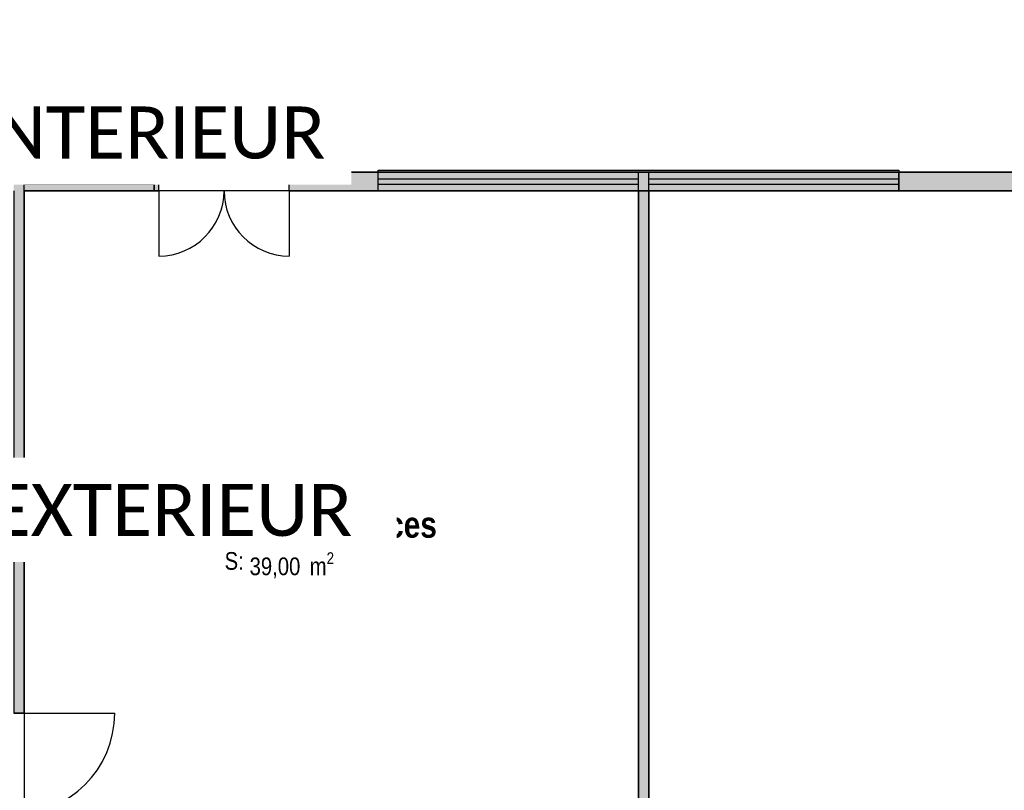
# Model space of a CAD drawing. Extents: x -24342 to 73038, y -9656 to 30949.
# Tile 49 of 170: x 5000 to 5945, y -2714 to -1974. Entities that reach past the tile are written whole.
import ezdxf
from ezdxf import colors
from ezdxf.entities.mleader import LeaderData, LeaderLine
from ezdxf.enums import TextEntityAlignment as Align
from ezdxf.math import Vec2, Vec3

# ---------------------------------------------------------------- set-up
doc = ezdxf.new("R2010")
doc.units = 0
doc.linetypes.add('ACAD_ISO12W100', pattern=[21, 12, -3, 0, -3, 0, -3])
for name, color, linetype in [('0_XREF', 250, 'Continuous'), ('1_APPAREILLAGE', 1, 'Continuous'), ('21.0032_xref_rdc_02_pro$0$08-01 2D Dessin général.2D', 251, 'Continuous'), ('21.0032_xref_rdc_02_pro$0$A-AREA-____-OTLN.Modèle IFC', 251, 'Continuous'), ('21.0032_xref_rdc_02_pro$0$A-WALL-____-OTLN.Modèle IFC', 251, 'Continuous'), ('21.0032_xref_rdc_02_pro$0$Fenêtres ARCHICAD', 251, 'Continuous'), ('21.0032_xref_rdc_02_pro$0$Marques de Zone ARCHICAD', 251, 'Continuous'), ('21.0032_xref_rdc_02_pro$0$Portes ARCHICAD', 251, 'Continuous')]:
    doc.layers.add(name, color=color, linetype=linetype)
doc.styles.add('21.0032_xref_rdc_02_pro$0$STYLE_GENERE_1', font='ARIALNB.TTF')
doc.styles.add('21.0032_xref_rdc_02_pro$0$STYLE_GENERE_2', font='ARIALN.TTF')
doc.styles.get("Standard").update_dxf_attribs({"font": 'calibri.ttf'})

# ---------------------------------------------------------------- blocks, each defined once
blk = doc.blocks.new('21.0032_xref_rdc_02_pro$0$Salle 25 places_SA_2_1', base_point=(52990, -24731.7))
at = {"layer": '21.0032_xref_rdc_02_pro$0$Marques de Zone ARCHICAD', "insert": (52205.3, -24850.1), "char_height": 170, "attachment_point": 1, "style": '21.0032_xref_rdc_02_pro$0$STYLE_GENERE_2'}
blk.add_mtext('\\A1;\\pt0,100;39,00{\\H0.66x;\\S^  ;} m{\\H0.66x;\\S2^  ;}', dxfattribs=at)
at = {"layer": '21.0032_xref_rdc_02_pro$0$Marques de Zone ARCHICAD'}
for tag, height, style, p in [('DUMMY_849', 250, '21.0032_xref_rdc_02_pro$0$STYLE_GENERE_1', (54014.7, -24385.8)), ('ROOM_NAME', 250, '21.0032_xref_rdc_02_pro$0$STYLE_GENERE_1', (51965.3, -24459.8)), ('calculatedAreaCode', 170, '21.0032_xref_rdc_02_pro$0$STYLE_GENERE_2', (51965.3, -24847.8))]:
    blk.add_attdef(tag, text='', height=height, dxfattribs=dict(at, style=style)).set_placement(p, align=Align.TOP_LEFT)
blk = doc.blocks.new('21.0032_xref_rdc_02_pro$0$Fenêtre (Mur) 7[7]_1')
at = {"layer": '21.0032_xref_rdc_02_pro$0$Fenêtres ARCHICAD', "linetype": 'Continuous'}
blk.add_hatch(color=256, dxfattribs=at).paths.add_polyline_path([(53440, -21180), (53440, -21380), (58440, -21380), (58440, -21180)])
for p, q in [((53440, -21180), (58440, -21180)), ((53440, -21380), (53440, -21180)), ((58440, -21180), (58440, -21380)), ((58440, -21380), (53440, -21380))]:
    blk.add_line(p, q, dxfattribs=at)
blk = doc.blocks.new('21.0032_xref_rdc_02_pro$0$Fenêtre (Mur) 11[11]_1')
at = {"layer": '21.0032_xref_rdc_02_pro$0$Fenêtres ARCHICAD', "linetype": 'Continuous'}
blk.add_hatch(color=256, dxfattribs=at).paths.add_polyline_path([(50040, -21180), (50040, -21380), (51290, -21380), (51290, -21180)])
for p, q in [((50040, -21180), (51290, -21180)), ((50040, -21380), (50040, -21180)), ((51290, -21180), (51290, -21380)), ((51290, -21380), (50040, -21380))]:
    blk.add_line(p, q, dxfattribs=at)
blk = doc.blocks.new('21.0032_xref_rdc_02_pro$0$Porte (Mur) 15[16]_1')
at = {"layer": '21.0032_xref_rdc_02_pro$0$Portes ARCHICAD', "linetype": 'Continuous'}
for p, q in [((51335, -21380), (51335, -22005)), ((52585, -21380), (52585, -22005))]:
    blk.add_line(p, q, dxfattribs=at)
for centre, start, end in [((51335, -21380), 270, 0), ((52585, -21380), 180, 270)]:
    blk.add_arc(centre, 625, start, end, dxfattribs=at)
blk = doc.blocks.new('21.0032_xref_rdc_02_pro$0$Mur_65_1', base_point=(43990, -21290))
at = {"layer": '21.0032_xref_rdc_02_pro$0$A-WALL-____-OTLN.Modèle IFC', "linetype": 'Continuous'}
for points in [[(49940, -21380), (50040, -21380), (50040, -21200), (49940, -21200)], [(51290, -21380), (51335, -21380), (51335, -21200), (51290, -21200)], [(52585, -21380), (53440, -21380), (53440, -21200), (52585, -21200)], [(58440, -21380), (59555, -21380), (59555, -21200), (58440, -21200)]]:
    blk.add_hatch(color=256, dxfattribs=at).paths.add_polyline_path(points)
for p, q in [((50040, -21380), (50040, -21200)), ((51290, -21200), (50040, -21200)), ((51290, -21380), (51290, -21200)), ((51335, -21380), (51335, -21200)), ((52585, -21380), (52585, -21200)), ((53440, -21380), (53440, -21200)), ((58440, -21200), (53440, -21200)), ((58440, -21380), (58440, -21200)), ((50040, -21380), (51290, -21380)), ((53440, -21380), (58440, -21380))]:
    blk.add_line(p, q, dxfattribs=at)
at = {"layer": '21.0032_xref_rdc_02_pro$0$A-WALL-____-OTLN.Modèle IFC', "linetype": 'Continuous', "flags": 128}
for points in [[(50040, -21200), (49940, -21200)], [(51335, -21200), (51290, -21200)], [(53440, -21200), (52585, -21200)], [(59555, -21200), (58440, -21200)], [(51290, -21380), (51335, -21380)], [(52585, -21380), (53440, -21380)], [(58440, -21380), (59555, -21380)]]:
    blk.add_lwpolyline(points, dxfattribs=at)
at = {"layer": '21.0032_xref_rdc_02_pro$0$Fenêtres ARCHICAD', "linetype": 'Continuous'}
for name in ['21.0032_xref_rdc_02_pro$0$Fenêtre (Mur) 11[11]_1', '21.0032_xref_rdc_02_pro$0$Fenêtre (Mur) 7[7]_1']:
    blk.add_blockref(name, (0, 0), dxfattribs=at)
at = {"layer": '21.0032_xref_rdc_02_pro$0$Portes ARCHICAD', "linetype": 'Continuous'}
blk.add_blockref('21.0032_xref_rdc_02_pro$0$Porte (Mur) 15[16]_1', (0, 0), dxfattribs=at)
blk = doc.blocks.new('21.0032_xref_rdc_02_pro$0$Porte (Mur) 17[18]_1')
at = {"layer": '21.0032_xref_rdc_02_pro$0$Portes ARCHICAD', "linetype": 'Continuous'}
blk.add_line((49940, -26395), (50910, -26395), dxfattribs=at)
blk.add_arc((49940, -26395), 970, 270, 0, dxfattribs=at)
blk = doc.blocks.new('21.0032_xref_rdc_02_pro$0$Mur_67_1', base_point=(49990, -27760))
at = {"layer": '21.0032_xref_rdc_02_pro$0$A-WALL-____-OTLN.Modèle IFC', "linetype": 'Continuous'}
for points in [[(49940, -26395), (50040, -26395), (50040, -21380), (49940, -21380)], [(49940, -27760), (50040, -27760), (50040, -27365), (49940, -27365)]]:
    blk.add_hatch(color=256, dxfattribs=at).paths.add_polyline_path(points)
for p, q in [((50040, -26395), (49940, -26395)), ((50040, -27365), (49940, -27365))]:
    blk.add_line(p, q, dxfattribs=at)
at = {"layer": '21.0032_xref_rdc_02_pro$0$A-WALL-____-OTLN.Modèle IFC', "linetype": 'Continuous', "flags": 128}
for points in [[(49940, -21380), (49940, -26395)], [(50040, -26395), (50040, -21380)], [(49940, -27365), (49940, -27760)], [(50040, -27760), (50040, -27365)], [(49940, -27760), (50040, -27760)]]:
    blk.add_lwpolyline(points, dxfattribs=at)
at = {"layer": '21.0032_xref_rdc_02_pro$0$Portes ARCHICAD', "linetype": 'Continuous'}
blk.add_blockref('21.0032_xref_rdc_02_pro$0$Porte (Mur) 17[18]_1', (0, 0), dxfattribs=at)
blk = doc.blocks.new('21.0032_xref_rdc_02_pro$0$Mur_68_1', base_point=(55990, -28380))
at = {"layer": '21.0032_xref_rdc_02_pro$0$A-WALL-____-OTLN.Modèle IFC', "linetype": 'Continuous'}
blk.add_hatch(color=256, dxfattribs=at).paths.add_polyline_path([(56040, -28380), (56040, -21380), (55940, -21380), (55940, -28380)])
at = {"layer": '21.0032_xref_rdc_02_pro$0$A-WALL-____-OTLN.Modèle IFC', "linetype": 'Continuous', "flags": 128}
for points in [[(56040, -21380), (55940, -21380)], [(55940, -21380), (55940, -28380)], [(56040, -28380), (56040, -21380)], [(55940, -28380), (56040, -28380)]]:
    blk.add_lwpolyline(points, dxfattribs=at)
blk = doc.blocks.new('21.0032_xref_rdc_02_pro')
at = {"layer": '21.0032_xref_rdc_02_pro$0$08-01 2D Dessin général.2D', "linetype": 'Continuous'}
for p, q in [((5003.44, -2126.47), (5128.86, -2126.47)), ((5004, -2120), (5129, -2120)), ((5343.44, -2126.47), (5594, -2126.47)), ((5344, -2120), (5844, -2120)), ((5594, -2138), (5594, -2120)), ((5604, -2138), (5604, -2120)), ((5604, -2126.47), (5844.52, -2126.47)), ((5003.44, -2131.47), (5128.86, -2131.47)), ((5343.44, -2131.47), (5594, -2131.47)), ((5604, -2131.47), (5844.52, -2131.47)), ((5004, -2138), (5129, -2138)), ((5844, -2138), (5344, -2138))]:
    blk.add_line(p, q, dxfattribs=at)
at = {"layer": '21.0032_xref_rdc_02_pro$0$A-AREA-____-OTLN.Modèle IFC', "linetype": 'Continuous', "flags": 128}
blk.add_lwpolyline([(6560.07, -1366.33, -0.157957), (6506.5, -1249), (6331.27, -1249, -0.214878), (6262.95, -1381.09), (6262.95, -1961.45), (1456.57, -1961.45), (1456.57, -1381.1, -0.215084), (1388.23, -1249), (1227.62, -1249, -0.214969), (1159.45, -1381.05), (1158.27, -1961.45), (647.45, -1961.45), (647.45, -2120.4), (3390, -2120), (3390, -2524), (3610, -2529.1), (3610, -2460), (4101.5, -2460), (4101.53, -2529.1), (4390, -2528.96), (4390, -2120), (8761.09, -2120)], format="xyb", dxfattribs=at)
for points in [[(5004, -2767.47), (5594, -2828.44), (5594, -2138), (5004, -2138)], [(5604, -2829.47), (5908, -2860.88), (5908, -2904.96), (6491.5, -2904.96), (6491.5, -2138), (5604, -2138)]]:
    blk.add_lwpolyline(points, close=True, dxfattribs=at)
at = {"layer": '21.0032_xref_rdc_02_pro$0$A-AREA-____-OTLN.Modèle IFC', "linetype": 'Continuous', "xscale": 0.1, "yscale": 0.1, "zscale": 0.1}
blk.add_blockref('21.0032_xref_rdc_02_pro$0$Salle 25 places_SA_2_1', (5299, -2473.17), dxfattribs=at).add_auto_attribs({'ROOM_NAME': 'Salle 25 places', 'calculatedAreaCode': 'S: '})
at = {"layer": '21.0032_xref_rdc_02_pro$0$A-WALL-____-OTLN.Modèle IFC', "xscale": 0.1, "yscale": 0.1, "zscale": 0.1}
for name, p in [('21.0032_xref_rdc_02_pro$0$Mur_65_1', (4399, -2129)), ('21.0032_xref_rdc_02_pro$0$Mur_67_1', (4999, -2776)), ('21.0032_xref_rdc_02_pro$0$Mur_68_1', (5599, -2838))]:
    blk.add_blockref(name, p, dxfattribs=at)

msp = doc.modelspace()

# ---------------------------------------------------------------- block references
at = {"layer": '0_XREF', "linetype": 'ACAD_ISO12W100'}
msp.add_blockref('21.0032_xref_rdc_02_pro', (0, 0), dxfattribs=at)

# ---------------------------------------------------------------- next in the draw order: leaders
at = {"layer": '1_APPAREILLAGE'}
ml = msp.add_multileader_mtext('Standard', dxfattribs=at)
ml.set_content('PORTE AUTOMATIQUE INTERIEUR', color=256)
ml.set_leader_properties()
ml.build(insert=Vec2(0, 0))
ml.multileader.update_dxf_attribs({"text_left_attachment_type": 2, "text_right_attachment_type": 2, "dogleg_length": 0.36, "arrow_head_size": 50})
ctx = ml.context
ctx.base_point, ctx.char_height, ctx.arrow_head_size, ctx.plane_origin = Vec3(4213.05, -2085.85), 50, 50, Vec3(3518.42, -1944.24)
ctx.left_attachment, ctx.right_attachment = 2, 2
notes = []
notes.append((ctx, [(1, (1, 1, 0), (4146.42, -2085.85), (1, 0), 66.63, [(0, [(3951.31, -2476.12)], 0, [])])]))
ctx.mtext.insert, ctx.mtext.flow_direction = Vec3(4215.05, -2056.92), 5
ctx.mtext.has_bg_fill, ctx.mtext.bg_color, ctx.mtext.bg_scale_factor, ctx.mtext.bg_transparency, ctx.mtext.use_window_bg_color = 1, -1027028792, 1.5, 0, 1
for ctx, leaders in notes:
    for number, flags, end, landing, length, lines in leaders:
        leader = LeaderData()
        leader.index, (leader.has_last_leader_line, leader.has_dogleg_vector, leader.attachment_direction) = number, flags
        leader.last_leader_point, leader.dogleg_vector, leader.dogleg_length = Vec3(end), Vec3(landing), length
        for number, points, colour, breaks in lines:
            line = LeaderLine()
            line.index, line.vertices, line.color, line.breaks = number, Vec3.list(points), colors.encode_raw_color(colour), breaks
            leader.lines.append(line)
        ctx.leaders.append(leader)

# ---------------------------------------------------------------- next in the draw order: leaders
ml = msp.add_multileader_mtext('Standard', dxfattribs=at)
ml.set_content('PORTE AUTOMATIQUE EXTERIEUR ', color=256)
ml.set_leader_properties()
ml.build(insert=Vec2(0, 0))
ml.multileader.update_dxf_attribs({"text_left_attachment_type": 2, "text_right_attachment_type": 2, "dogleg_length": 0.36, "arrow_head_size": 50})
ctx = ml.context
ctx.base_point, ctx.char_height, ctx.arrow_head_size, ctx.plane_origin = Vec3(4230.41, -2448.2), 50, 50, Vec3(3372.38, -2695.21)
ctx.left_attachment, ctx.right_attachment = 2, 2
notes = []
notes.append((ctx, [(1, (1, 1, 0), (4163.78, -2448.2), (1, 0), 66.63, [(0, [(3957.75, -2701.5)], 0, [])])]))
ctx.mtext.insert, ctx.mtext.flow_direction = Vec3(4232.41, -2419.28), 5
ctx.mtext.has_bg_fill, ctx.mtext.bg_color, ctx.mtext.bg_scale_factor, ctx.mtext.bg_transparency, ctx.mtext.use_window_bg_color = 1, -1027028792, 1.5, 0, 1
for ctx, leaders in notes:
    for number, flags, end, landing, length, lines in leaders:
        leader = LeaderData()
        leader.index, (leader.has_last_leader_line, leader.has_dogleg_vector, leader.attachment_direction) = number, flags
        leader.last_leader_point, leader.dogleg_vector, leader.dogleg_length = Vec3(end), Vec3(landing), length
        for number, points, colour, breaks in lines:
            line = LeaderLine()
            line.index, line.vertices, line.color, line.breaks = number, Vec3.list(points), colors.encode_raw_color(colour), breaks
            leader.lines.append(line)
        ctx.leaders.append(leader)

doc.saveas('drawing.dxf')
